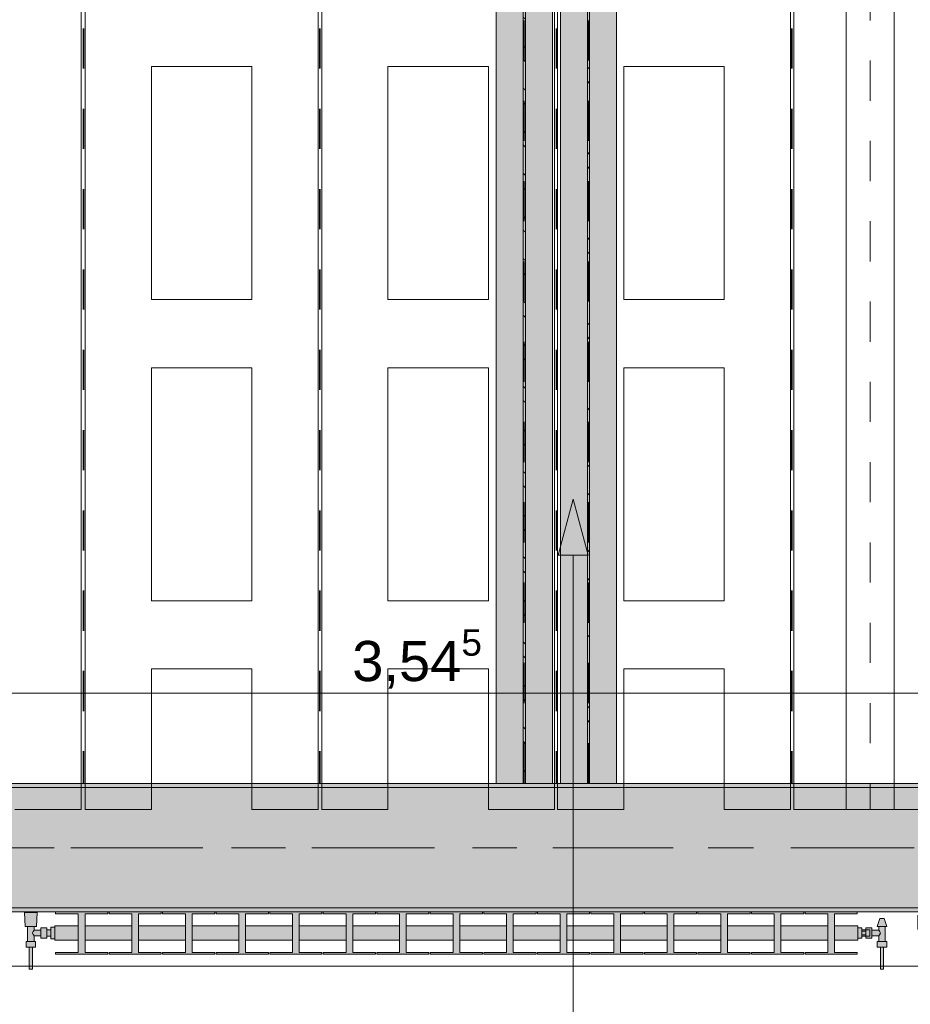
# Model space of a CAD drawing. Header units: metres. Extents: x -3.6 to 84.5, y -11 to 16.8.
# Tile 147 of 225: x 40.9 to 43.1, y 0.2 to 2.6. Entities that reach past the tile are written whole.
import ezdxf

# ---------------------------------------------------------------- set-up
doc = ezdxf.new("R2010")
doc.units = ezdxf.units.M
doc.header["$MEASUREMENT"] = 0
for name, pattern in [('Achse', [0.2, 0.1, -0.05, 0, -0.05]), ('Strichlinie doppelt', [0.546806, 0.264583, -0.105833, 0.070556, -0.105833]), ('STRICHPUNKT', [0.015, 0.0075, -0.00375, 0, -0.00375])]:
    doc.linetypes.add(name, pattern=pattern)
for name, color, linetype in [('155 - Bemaßung_ Beschriftung.Ausbau - Deckenelemente', 7, 'Continuous'), ('305 - Elemente.Linie_ Schraffur - Deckenspiegel', 7, 'Continuous'), ('451 - Universal.Achsen Raster', 7, 'Continuous'), ('604 - Struktur.Wand Aussen', 7, 'Continuous'), ('608 - Struktur.Träger', 7, 'Continuous'), ('612 - Struktur.Stahlbau', 7, 'Continuous'), ('Neubau_401 - Zone.Raum_ Raumbegrenzung_ Whg.', 7, 'Continuous'), ('Neubau_612 - Struktur.Stahlbau', 7, 'Continuous'), ('Neubau_801 - HKLSE.Heizung_ Klima_ Lüftung', 7, 'Continuous')]:
    doc.layers.add(name, color=color, linetype=linetype)
doc.styles.add('ERSTELLTER_STIL_2', font='txt')
doc.dimstyles.new('ERSTELLTER_STIL__5', dxfattribs={"dimtxt": 0.1, "dimasz": 0.0532, "dimexe": 0.18, "dimexo": 0.0625, "dimgap": 0, "dimtad": 1, "dimtih": 1, "dimtoh": 1, "dimzin": 0, "dimdsep": 46, "dimtxsty": 'ERSTELLTER_STIL_2', "dimblk": 'ARROWHEAD_2', "dimblk1": 'ARROWHEAD_2', "dimblk2": 'ARROWHEAD_2', "dimcen": 0.09, "dimse1": 1, "dimse2": 1, "dimclrd": 256, "dimclre": 256, "dimclrt": 256, "dimazin": 0, "dimtfac": 1, "dimtdec": 4, "dimtmove": 2, "dimatfit": 3, "dimfxl": 1, "dimtolj": 1, "dimtzin": 0, "dimarcsym": 0})
doc.dimstyles.new('ERSTELLTER_STIL__6', dxfattribs={"dimtxt": 0.1, "dimasz": 0.0532, "dimexe": 0.18, "dimexo": 0.0625, "dimgap": 0, "dimtad": 1, "dimzin": 0, "dimdsep": 46, "dimtxsty": 'ERSTELLTER_STIL_2', "dimblk": 'ARROWHEAD_2', "dimblk1": 'ARROWHEAD_2', "dimblk2": 'ARROWHEAD_2', "dimcen": 0.09, "dimse1": 1, "dimse2": 1, "dimclrd": 256, "dimclre": 256, "dimclrt": 256, "dimazin": 0, "dimtfac": 1, "dimtdec": 4, "dimtmove": 2, "dimatfit": 3, "dimfxl": 1, "dimtolj": 1, "dimtzin": 0, "dimarcsym": 0})
doc.dimstyles.new('ERSTELLTER_STIL__7', dxfattribs={"dimtxt": 0.18, "dimasz": 0.03648, "dimexe": 0.18, "dimexo": 0.0625, "dimgap": 0, "dimtad": 0, "dimtih": 1, "dimtoh": 1, "dimdec": 4, "dimzin": 0, "dimdsep": 46, "dimcen": 0.09, "dimadec": 0, "dimazin": 0, "dimtfac": 1, "dimtdec": 4, "dimtmove": 0, "dimatfit": 3, "dimldrblk": 'ARROWHEAD_11', "dimfxl": 1, "dimtolj": 1, "dimtzin": 0, "dimarcsym": 0})
pattern_1 = [(45, (0, 0), (-0.01767767, 0.01767767), [0, -0.025])]
pattern_2 = [(135, (0, 0), (0.05303301, 0.05303301), []), (135, (-0.01768, -0.01768), (0.05303301, 0.05303301), [])]

# ---------------------------------------------------------------- blocks, each defined once
blk = doc.blocks.new('*D330')
at = {"layer": '155 - Bemaßung_ Beschriftung.Ausbau - Deckenelemente', "color": 160, "linetype": 'Continuous', "lineweight": 5, "true_color": 0x3232ff}
for p, q in [((40.2, 0.8825), (40.2, 0.9875)), ((43.745, 0.8825), (43.745, 0.9875)), ((40.2202, 0.97), (40.1798, 0.9)), ((43.7248, 0.9), (43.7652, 0.97)), ((40.1658, 0.935), (40.2, 0.935)), ((40.2, 0.935), (43.745, 0.935)), ((43.745, 0.935), (43.7792, 0.935))]:
    blk.add_line(p, q, dxfattribs=at)
at = {"layer": '155 - Bemaßung_ Beschriftung.Ausbau - Deckenelemente', "color": 160, "lineweight": 5, "true_color": 0x3232ff, "insert": (41.6805, 0.9356), "char_height": 0.1, "attachment_point": 7, "style": 'ERSTELLTER_STIL_2'}
blk.add_mtext('\\A1;{\\pql;\\fArial|b0|i0|c0|p38;3,54\\fArial|b0|i0|c0|p38;\\A1{\\H.66x;\\S5^  ;}}', dxfattribs=at)
blk = doc.blocks.new('ARROWHEAD_2')
at = {"color": 0, "linetype": 'Continuous', "lineweight": 0}
for p, q in [((-0.378, -0.655), (0.378, 0.655)), ((0, 0), (-1, 0))]:
    blk.add_line(p, q, dxfattribs=at)
blk = doc.blocks.new('*D331')
at = {"layer": '155 - Bemaßung_ Beschriftung.Ausbau - Deckenelemente', "color": 160, "linetype": 'Continuous', "lineweight": 5, "true_color": 0x3232ff}
for p, q in [((43.9555, 0.785), (43.9555, 0.8192)), ((44.008, 0.785), (43.903, 0.785)), ((43.9905, 0.7648), (43.9205, 0.8052)), ((43.9555, 0.71), (43.9555, 0.785)), ((43.9205, 0.7302), (43.9905, 0.6898)), ((44.008, 0.71), (43.903, 0.71)), ((43.9555, 0.6758), (43.9555, 0.71))]:
    blk.add_line(p, q, dxfattribs=at)
at = {"layer": '155 - Bemaßung_ Beschriftung.Ausbau - Deckenelemente', "color": 160, "lineweight": 5, "true_color": 0x3232ff, "insert": (43.9366, 0.7112), "char_height": 0.1, "attachment_point": 7, "rotation": 90, "style": 'ERSTELLTER_STIL_2'}
blk.add_mtext('\\A1;{\\pql;\\fArial|b0|i0|c0|p38;7\\fArial|b0|i0|c0|p38;\\A1{\\H.66x;\\S5^  ;}}', dxfattribs=at)
blk = doc.blocks.new('*D336')
at = {"layer": '155 - Bemaßung_ Beschriftung.Ausbau - Deckenelemente', "color": 160, "linetype": 'Continuous', "lineweight": 5, "true_color": 0x3232ff}
for p, q in [((43.3, 0.3098), (43.23, 0.3502)), ((43.265, 0.33), (43.265, 0.3642)), ((43.3175, 0.33), (43.2125, 0.33)), ((43.265, 0.255), (43.265, 0.33)), ((43.23, 0.2752), (43.3, 0.2348)), ((43.3175, 0.255), (43.2125, 0.255)), ((43.265, 0.2208), (43.265, 0.255))]:
    blk.add_line(p, q, dxfattribs=at)
at = {"layer": '155 - Bemaßung_ Beschriftung.Ausbau - Deckenelemente', "color": 160, "lineweight": 5, "true_color": 0x3232ff, "insert": (43.2461, 0.2607), "char_height": 0.1, "attachment_point": 7, "rotation": 90, "style": 'ERSTELLTER_STIL_2'}
blk.add_mtext('\\A1;{\\pql;\\fArial|b0|i0|c0|p38;7\\fArial|b0|i0|c0|p38;\\A1{\\H.66x;\\S5^  ;}}', dxfattribs=at)
blk = doc.blocks.new('ARROWHEAD_11')
at = {"color": 0, "linetype": 'Continuous', "lineweight": 0}
blk.add_line((0, 0), (-1, 0), dxfattribs=at)
at = {"color": 0, "linetype": 'Continuous', "lineweight": 0, "const_width": 0.25, "flags": 128}
blk.add_lwpolyline([(-0.125, 0, 1), (0.125, 0, 1)], format="xyb", close=True, dxfattribs=at)

msp = doc.modelspace()

# ---------------------------------------------------------------- hatches: boundary and pattern name
at = {"layer": '608 - Struktur.Träger', "linetype": 'Continuous', "lineweight": 0, "true_color": 0x000000}
h = msp.add_hatch(dxfattribs=at)
h.set_pattern_fill('Beton__Stahlbeton_0001', color=18, style=0, pattern_type=2)
h.set_pattern_definition([(45, (0, 0), (-0.08485281, 0.08485281), []), (45, (-0.04243, 0.04243), (-0.08485281, 0.08485281), [0.09, -0.03])])
h.paths.add_polyline_path([(0.69, 0.7), (0.38, 0.7), (0.38, 0.4), (0.69, 0.4), (3.97, 0.4), (4.29, 0.4), (7.57, 0.4), (7.89, 0.4), (11.17, 0.4), (11.49, 0.4), (14.77, 0.4), (15.09, 0.4), (18.37, 0.4), (18.69, 0.4), (21.97, 0.4), (22.29, 0.4), (25.57, 0.4), (25.89, 0.4), (29.17, 0.4), (29.49, 0.4), (32.77, 0.4), (33.09, 0.4), (36.37, 0.4), (36.69, 0.4), (39.97, 0.4), (40.29, 0.4), (43.57, 0.4), (43.89, 0.4), (47.17, 0.4), (47.49, 0.4), (50.77, 0.4), (51.09, 0.4), (51.8, 0.4), (51.97, 0.4), (54.37, 0.4), (54.69, 0.4), (57.97, 0.4), (58.29, 0.4), (61.57, 0.4), (61.88, 0.4), (61.88, 0.7), (61.57, 0.7), (58.29, 0.7), (57.97, 0.7), (54.69, 0.7), (54.37, 0.7), (51.97, 0.7), (51.8, 0.7), (51.09, 0.7), (50.77, 0.7), (47.49, 0.7), (47.16, 0.7), (43.89, 0.7), (43.57, 0.7), (40.29, 0.7), (39.935, 0.7), (36.69, 0.7), (36.37, 0.7), (33.09, 0.7), (32.77, 0.7), (29.49, 0.7), (29.17, 0.7), (25.89, 0.7), (25.57, 0.7), (22.29, 0.7), (21.97, 0.7), (18.69, 0.7), (18.37, 0.7), (15.09, 0.7), (14.77, 0.7), (11.49, 0.7), (11.17, 0.7), (7.89, 0.7), (7.57, 0.7), (4.29, 0.7), (3.97, 0.7)])
h = msp.add_hatch(dxfattribs=at)
h.set_pattern_fill('Gips_0001', color=18, style=0, pattern_type=2)
h.set_pattern_definition(pattern_1)
h.paths.add_polyline_path([(43.57, 0.71), (40.29, 0.71), (40.29, 0.7), (43.57, 0.7)])
h = msp.add_hatch(dxfattribs=at)
h.set_pattern_fill('Gips_0001', color=18, style=0, pattern_type=2)
h.set_pattern_definition(pattern_1)
h.paths.add_polyline_path([(40.29, 0.4), (40.29, 0.39), (43.57, 0.39), (43.57, 0.4)])
at = {"layer": '612 - Struktur.Stahlbau', "linetype": 'Continuous', "lineweight": 0, "true_color": 0x30307f}
for points in [[(42.039, 5.19), (42.179, 5.19), (42.179, 0.71), (42.039, 0.71)], [(42.199, 5.19), (42.339, 5.19), (42.339, 0.71), (42.199, 0.71)]]:
    msp.add_hatch(color=177, dxfattribs=at).paths.add_polyline_path(points)
at = {"layer": 'Neubau_401 - Zone.Raum_ Raumbegrenzung_ Whg.', "linetype": 'Continuous', "lineweight": 13}
msp.add_hatch(color=1, dxfattribs=at).paths.add_polyline_path([(42.2309, 1.4179), (42.1934, 1.278), (42.2684, 1.278)])
at = {"layer": 'Neubau_612 - Struktur.Stahlbau', "linetype": 'Continuous', "lineweight": 0, "true_color": 0x000000}
h = msp.add_hatch(dxfattribs=at)
h.set_pattern_fill('Metall__Stahl_0001', color=18, style=0, pattern_type=2)
h.set_pattern_definition(pattern_2)
h.paths.add_polyline_path([(42.1118, 0.71), (42.1118, 5.19), (42.1063, 5.19), (42.1063, 0.71)])
h = msp.add_hatch(dxfattribs=at)
h.set_pattern_fill('Metall__Stahl_0001', color=18, style=0, pattern_type=2)
h.set_pattern_definition(pattern_2)
h.paths.add_polyline_path([(42.2718, 0.71), (42.2718, 5.19), (42.2663, 5.19), (42.2663, 0.71)])
at = {"layer": 'Neubau_801 - HKLSE.Heizung_ Klima_ Lüftung', "linetype": 'Continuous', "lineweight": 0, "true_color": 0x3a3a3a}
for points in [[(40.94, 0.3522), (40.93, 0.3522), (40.93, 0.3455), (40.92, 0.3455), (40.92, 0.3505), (40.905, 0.3505), (40.905, 0.3445), (40.888, 0.3445), (40.888, 0.3535), (40.894, 0.3535), (40.896, 0.3885), (40.864, 0.3885), (40.866, 0.3535), (40.872, 0.3535), (40.872, 0.3165), (40.868, 0.3165), (40.868, 0.3025), (40.876, 0.3025), (40.876, 0.2475), (40.884, 0.2475), (40.884, 0.3025), (40.892, 0.3025), (40.892, 0.3165), (40.888, 0.3165), (40.888, 0.3305), (40.905, 0.3305), (40.905, 0.3245), (40.92, 0.3245), (40.92, 0.3295), (40.93, 0.3295), (40.93, 0.3228), (40.94, 0.3228)], [(40.94, 0.32), (40.9983, 0.32), (40.9983, 0.2894), (40.9417, 0.2894), (40.9417, 0.285), (41.0717, 0.285), (41.0717, 0.2894), (41.015, 0.2894), (41.015, 0.32), (41.1317, 0.32), (41.1317, 0.2894), (41.075, 0.2894), (41.075, 0.285), (41.205, 0.285), (41.205, 0.2894), (41.1483, 0.2894), (41.1483, 0.32), (41.265, 0.32), (41.265, 0.2894), (41.2083, 0.2894), (41.2083, 0.285), (41.3383, 0.285), (41.3383, 0.2894), (41.2817, 0.2894), (41.2817, 0.32), (41.3983, 0.32), (41.3983, 0.2894), (41.3417, 0.2894), (41.3417, 0.285), (41.4717, 0.285), (41.4717, 0.2894), (41.415, 0.2894), (41.415, 0.32), (41.5317, 0.32), (41.5317, 0.2894), (41.475, 0.2894), (41.475, 0.285), (41.605, 0.285), (41.605, 0.2894), (41.5483, 0.2894), (41.5483, 0.32), (41.665, 0.32), (41.665, 0.2894), (41.6083, 0.2894), (41.6083, 0.285), (41.7383, 0.285), (41.7383, 0.2894), (41.6817, 0.2894), (41.6817, 0.32), (41.7983, 0.32), (41.7983, 0.2894), (41.7417, 0.2894), (41.7417, 0.285), (41.8717, 0.285), (41.8717, 0.2894), (41.815, 0.2894), (41.815, 0.32), (41.9317, 0.32), (41.9317, 0.2894), (41.875, 0.2894), (41.875, 0.285), (42.005, 0.285), (42.005, 0.2894), (41.9483, 0.2894), (41.9483, 0.32), (42.065, 0.32), (42.065, 0.2894), (42.0083, 0.2894), (42.0083, 0.285), (42.1383, 0.285), (42.1383, 0.2894), (42.0817, 0.2894), (42.0817, 0.32), (42.1983, 0.32), (42.1983, 0.2894), (42.1417, 0.2894), (42.1417, 0.285), (42.2717, 0.285), (42.2717, 0.2894), (42.215, 0.2894), (42.215, 0.32), (42.3317, 0.32), (42.3317, 0.2894), (42.275, 0.2894), (42.275, 0.285), (42.405, 0.285), (42.405, 0.2894), (42.3483, 0.2894), (42.3483, 0.32), (42.465, 0.32), (42.465, 0.2894), (42.4083, 0.2894), (42.4083, 0.285), (42.5383, 0.285), (42.5383, 0.2894), (42.4817, 0.2894), (42.4817, 0.32), (42.5983, 0.32), (42.5983, 0.2894), (42.5417, 0.2894), (42.5417, 0.285), (42.6717, 0.285), (42.6717, 0.2894), (42.615, 0.2894), (42.615, 0.32), (42.7317, 0.32), (42.7317, 0.2894), (42.675, 0.2894), (42.675, 0.285), (42.805, 0.285), (42.805, 0.2894), (42.7483, 0.2894), (42.7483, 0.32), (42.865, 0.32), (42.865, 0.2894), (42.8083, 0.2894), (42.8083, 0.285), (42.9383, 0.285), (42.9383, 0.2894), (42.8817, 0.2894), (42.8817, 0.32), (42.94, 0.32), (42.94, 0.355), (42.8817, 0.355), (42.8817, 0.3856), (42.9383, 0.3856), (42.9383, 0.39), (42.8083, 0.39), (42.8083, 0.3856), (42.865, 0.3856), (42.865, 0.355), (42.7483, 0.355), (42.7483, 0.3856), (42.805, 0.3856), (42.805, 0.39), (42.675, 0.39), (42.675, 0.3856), (42.7317, 0.3856), (42.7317, 0.355), (42.615, 0.355), (42.615, 0.3856), (42.6717, 0.3856), (42.6717, 0.39), (42.5417, 0.39), (42.5417, 0.3856), (42.5983, 0.3856), (42.5983, 0.355), (42.4817, 0.355), (42.4817, 0.3856), (42.5383, 0.3856), (42.5383, 0.39), (42.4083, 0.39), (42.4083, 0.3856), (42.465, 0.3856), (42.465, 0.355), (42.3483, 0.355), (42.3483, 0.3856), (42.405, 0.3856), (42.405, 0.39), (42.275, 0.39), (42.275, 0.3856), (42.3317, 0.3856), (42.3317, 0.355), (42.215, 0.355), (42.215, 0.3856), (42.2717, 0.3856), (42.2717, 0.39), (42.1417, 0.39), (42.1417, 0.3856), (42.1983, 0.3856), (42.1983, 0.355), (42.0817, 0.355), (42.0817, 0.3856), (42.1383, 0.3856), (42.1383, 0.39), (42.0083, 0.39), (42.0083, 0.3856), (42.065, 0.3856), (42.065, 0.355), (41.9483, 0.355), (41.9483, 0.3856), (42.005, 0.3856), (42.005, 0.39), (41.875, 0.39), (41.875, 0.3856), (41.9317, 0.3856), (41.9317, 0.355), (41.815, 0.355), (41.815, 0.3856), (41.8717, 0.3856), (41.8717, 0.39), (41.7417, 0.39), (41.7417, 0.3856), (41.7983, 0.3856), (41.7983, 0.355), (41.6817, 0.355), (41.6817, 0.3856), (41.7383, 0.3856), (41.7383, 0.39), (41.6083, 0.39), (41.6083, 0.3856), (41.665, 0.3856), (41.665, 0.355), (41.5483, 0.355), (41.5483, 0.3856), (41.605, 0.3856), (41.605, 0.39), (41.475, 0.39), (41.475, 0.3856), (41.5317, 0.3856), (41.5317, 0.355), (41.415, 0.355), (41.415, 0.3856), (41.4717, 0.3856), (41.4717, 0.39), (41.3417, 0.39), (41.3417, 0.3856), (41.3983, 0.3856), (41.3983, 0.355), (41.2817, 0.355), (41.2817, 0.3856), (41.3383, 0.3856), (41.3383, 0.39), (41.2083, 0.39), (41.2083, 0.3856), (41.265, 0.3856), (41.265, 0.355), (41.1483, 0.355), (41.1483, 0.3856), (41.205, 0.3856), (41.205, 0.39), (41.075, 0.39), (41.075, 0.3856), (41.1317, 0.3856), (41.1317, 0.355), (41.015, 0.355), (41.015, 0.3856), (41.0717, 0.3856), (41.0717, 0.39), (40.9417, 0.39), (40.9417, 0.3856), (40.9983, 0.3856), (40.9983, 0.355), (40.94, 0.355)], [(42.94, 0.3505), (42.94, 0.3245), (42.95, 0.3245), (42.95, 0.3295), (42.96, 0.3295), (42.96, 0.3245), (42.975, 0.3245), (42.975, 0.3305), (42.992, 0.3305), (42.992, 0.3165), (42.988, 0.3165), (42.988, 0.3025), (42.996, 0.3025), (42.996, 0.2475), (43.004, 0.2475), (43.004, 0.3025), (43.012, 0.3025), (43.012, 0.3165), (43.008, 0.3165), (43.008, 0.3535), (43.012, 0.3535), (43.005, 0.3735), (42.995, 0.3735), (42.988, 0.3535), (42.992, 0.3535), (42.992, 0.3445), (42.975, 0.3445), (42.975, 0.3505), (42.96, 0.3505), (42.96, 0.3455), (42.95, 0.3455), (42.95, 0.3505)]]:
    msp.add_hatch(color=250, dxfattribs=at).paths.add_polyline_path(points)

# ---------------------------------------------------------------- linework, layer by layer
at = {"layer": '155 - Bemaßung_ Beschriftung.Ausbau - Deckenelemente', "color": 7, "linetype": 'Achse', "lineweight": 35}
for p, q in [((41.011, 5.19), (41.011, 0.71)), ((41.6, 5.19), (41.6, 0.71)), ((42.189, 5.19), (42.189, 0.71)), ((42.775, 5.19), (42.775, 0.71))]:
    msp.add_line(p, q, dxfattribs=at)
at = {"layer": '305 - Elemente.Linie_ Schraffur - Deckenspiegel', "color": 7, "linetype": 'Continuous', "lineweight": 9}
for p, q in [((41.0055, 5.31), (41.0055, 0.645)), ((41.0155, 5.31), (41.0155, 0.645)), ((41.5955, 5.31), (41.5955, 0.645)), ((41.6045, 5.31), (41.6045, 0.645)), ((42.1845, 5.31), (42.1845, 0.645)), ((42.192, 5.31), (42.192, 0.645)), ((42.772, 5.31), (42.772, 0.645)), ((41.1805, 2.495), (41.1805, 1.915)), ((41.1805, 2.495), (41.4305, 2.495)), ((41.4305, 1.915), (41.4305, 2.495)), ((41.7695, 2.495), (41.7695, 1.915)), ((41.7695, 2.495), (42.0195, 2.495)), ((42.0195, 1.915), (42.0195, 2.495)), ((42.357, 2.495), (42.357, 1.915)), ((42.357, 2.495), (42.607, 2.495)), ((42.607, 1.915), (42.607, 2.495)), ((41.1805, 1.915), (41.4305, 1.915)), ((41.7695, 1.915), (42.0195, 1.915)), ((42.357, 1.915), (42.607, 1.915)), ((41.1805, 1.745), (41.4305, 1.745)), ((41.1805, 1.745), (41.1805, 1.165)), ((41.4305, 1.165), (41.4305, 1.745)), ((41.7695, 1.745), (42.0195, 1.745)), ((41.7695, 1.745), (41.7695, 1.165)), ((42.0195, 1.165), (42.0195, 1.745)), ((42.357, 1.745), (42.607, 1.745)), ((42.357, 1.745), (42.357, 1.165)), ((42.607, 1.165), (42.607, 1.745)), ((41.1805, 1.165), (41.4305, 1.165)), ((41.7695, 1.165), (42.0195, 1.165)), ((42.357, 1.165), (42.607, 1.165)), ((41.1805, 0.995), (41.4305, 0.995)), ((41.1805, 0.645), (41.1805, 0.995)), ((41.4305, 0.645), (41.4305, 0.995)), ((41.7695, 0.995), (42.0195, 0.995)), ((41.7695, 0.645), (41.7695, 0.995)), ((42.0195, 0.645), (42.0195, 0.995)), ((42.357, 0.995), (42.607, 0.995)), ((42.357, 0.645), (42.357, 0.995)), ((42.607, 0.645), (42.607, 0.995)), ((40.8405, 0.645), (41.0055, 0.645)), ((41.0155, 0.645), (41.1805, 0.645)), ((41.4305, 0.645), (41.5955, 0.645)), ((41.6045, 0.645), (41.7695, 0.645)), ((42.0195, 0.645), (42.1845, 0.645)), ((42.192, 0.645), (42.357, 0.645)), ((42.607, 0.645), (42.772, 0.645))]:
    msp.add_line(p, q, dxfattribs=at)
at = {"layer": '305 - Elemente.Linie_ Schraffur - Deckenspiegel', "color": 7, "linetype": 'STRICHPUNKT', "lineweight": 9}
msp.add_line((42.9705, 5.31), (42.9705, 0.645), dxfattribs=at)
at = {"layer": '305 - Elemente.Linie_ Schraffur - Deckenspiegel', "color": 7, "linetype": 'Continuous', "lineweight": 9, "flags": 128}
msp.add_lwpolyline([(42.7805, 5.31), (43.3605, 5.31), (43.3605, 0.645), (42.7805, 0.645)], close=True, dxfattribs=at)
at = {"layer": '305 - Elemente.Linie_ Schraffur - Deckenspiegel', "color": 7, "linetype": 'Continuous', "lineweight": 9}
msp.add_lwpolyline([(42.9105, 0.645), (43.0305, 0.645), (43.0305, 5.31), (42.9105, 5.31)], close=True, dxfattribs=at)
at = {"layer": '451 - Universal.Achsen Raster', "color": 160, "linetype": 'Strichlinie doppelt', "lineweight": 9, "true_color": 0x3232ff}
msp.add_line((64.935, 0.55), (-3.175, 0.55), dxfattribs=at)
at = {"layer": '604 - Struktur.Wand Aussen', "color": 7, "linetype": 'Continuous', "lineweight": 13}
for p, q in [((41.94, 0.255), (40.74, 0.255)), ((43.14, 0.255), (41.94, 0.255))]:
    msp.add_line(p, q, dxfattribs=at)
at = {"layer": '608 - Struktur.Träger', "color": 7, "linetype": 'Continuous', "lineweight": 13}
for p, q in [((0.38, 0.71), (61.88, 0.71)), ((43.57, 0.7), (40.29, 0.7)), ((0.38, 0.39), (61.88, 0.39))]:
    msp.add_line(p, q, dxfattribs=at)
at = {"layer": '608 - Struktur.Träger', "color": 7, "linetype": 'Continuous', "lineweight": 5}
for p, q in [((43.57, 0.71), (40.29, 0.71)), ((43.57, 0.39), (40.29, 0.39))]:
    msp.add_line(p, q, dxfattribs=at)
at = {"layer": '608 - Struktur.Träger', "color": 7, "linetype": 'Achse', "lineweight": 9}
msp.add_line((0.38, 0.55), (61.88, 0.55), dxfattribs=at)
at = {"layer": '608 - Struktur.Träger', "color": 7, "linetype": 'Continuous', "lineweight": 13, "flags": 128}
msp.add_lwpolyline([(54.69, 0.4), (54.37, 0.4), (51.97, 0.4), (51.8, 0.4), (51.09, 0.4), (50.77, 0.4), (47.49, 0.4), (47.17, 0.4), (43.89, 0.4), (43.57, 0.4), (40.29, 0.4), (39.97, 0.4), (36.69, 0.4), (36.37, 0.4), (33.09, 0.4), (32.77, 0.4), (29.49, 0.4), (29.17, 0.4), (25.89, 0.4), (25.57, 0.4), (22.29, 0.4), (21.97, 0.4), (18.69, 0.4), (18.37, 0.4)], dxfattribs=at)
at = {"layer": 'Neubau_401 - Zone.Raum_ Raumbegrenzung_ Whg.', "color": 1, "linetype": 'Continuous', "lineweight": 9}
for p, q in [((42.2309, 1.4179), (42.1934, 1.278)), ((42.2309, 1.4179), (42.2684, 1.278)), ((42.2684, 1.278), (42.1934, 1.278)), ((42.2309, -1.3085), (42.2309, 1.278))]:
    msp.add_line(p, q, dxfattribs=at)
at = {"layer": 'Neubau_612 - Struktur.Stahlbau', "color": 1, "linetype": 'Continuous', "lineweight": 13}
for p, q in [((42.039, 0.71), (42.039, 5.19)), ((42.179, 0.71), (42.179, 5.19)), ((42.199, 0.71), (42.199, 5.19)), ((42.339, 0.71), (42.339, 5.19)), ((42.179, 0.71), (42.039, 0.71)), ((42.339, 0.71), (42.199, 0.71))]:
    msp.add_line(p, q, dxfattribs=at)
at = {"layer": 'Neubau_612 - Struktur.Stahlbau', "color": 1, "linetype": 'Continuous', "lineweight": 9}
for p, q in [((42.1063, 5.19), (42.1063, 0.71)), ((42.1118, 5.19), (42.1118, 0.71)), ((42.2663, 5.19), (42.2663, 0.71)), ((42.2718, 5.19), (42.2718, 0.71)), ((42.1118, 0.71), (42.1063, 0.71)), ((42.2718, 0.71), (42.2663, 0.71))]:
    msp.add_line(p, q, dxfattribs=at)
at = {"layer": 'Neubau_612 - Struktur.Stahlbau', "color": 1, "linetype": 'Achse', "lineweight": 9}
for p, q in [((42.109, 0.71), (42.109, 5.19)), ((42.269, 0.71), (42.269, 5.19))]:
    msp.add_line(p, q, dxfattribs=at)
at = {"layer": 'Neubau_801 - HKLSE.Heizung_ Klima_ Lüftung', "color": 7, "linetype": 'Continuous', "lineweight": 5, "true_color": 0xebebeb}
for p, q in [((40.8687, 0.3885), (40.864, 0.3885)), ((40.864, 0.3885), (40.8687, 0.3885)), ((40.866, 0.3535), (40.864, 0.3885)), ((40.88, 0.3885), (40.8687, 0.3885)), ((40.8687, 0.3885), (40.88, 0.3885)), ((40.8913, 0.3885), (40.88, 0.3885)), ((40.88, 0.3885), (40.8913, 0.3885)), ((40.8913, 0.3885), (40.896, 0.3885)), ((40.896, 0.3885), (40.8913, 0.3885)), ((40.894, 0.3535), (40.896, 0.3885)), ((40.9417, 0.39), (41.0717, 0.39)), ((40.9417, 0.3856), (40.9417, 0.39)), ((40.9417, 0.39), (41.0717, 0.39)), ((40.9417, 0.3856), (40.9417, 0.39)), ((40.9983, 0.3856), (40.9417, 0.3856)), ((40.9983, 0.2894), (40.9983, 0.3856)), ((41.0717, 0.3856), (41.015, 0.3856)), ((41.015, 0.3856), (41.015, 0.2894)), ((41.0717, 0.39), (41.0717, 0.3856)), ((41.075, 0.39), (41.205, 0.39)), ((41.075, 0.3856), (41.075, 0.39)), ((41.075, 0.39), (41.205, 0.39)), ((41.075, 0.3856), (41.075, 0.39)), ((41.1317, 0.3856), (41.075, 0.3856)), ((41.1317, 0.2894), (41.1317, 0.3856)), ((41.205, 0.3856), (41.1483, 0.3856)), ((41.1483, 0.3856), (41.1483, 0.2894)), ((41.205, 0.39), (41.205, 0.3856)), ((41.205, 0.39), (41.205, 0.3856)), ((41.2083, 0.39), (41.3383, 0.39)), ((41.2083, 0.39), (41.3383, 0.39)), ((41.2083, 0.3856), (41.2083, 0.39)), ((41.265, 0.3856), (41.2083, 0.3856)), ((41.265, 0.2894), (41.265, 0.3856)), ((41.3383, 0.3856), (41.2817, 0.3856)), ((41.2817, 0.3856), (41.2817, 0.2894)), ((41.3383, 0.39), (41.3383, 0.3856)), ((41.3383, 0.39), (41.3383, 0.3856)), ((41.3417, 0.39), (41.4717, 0.39)), ((41.3417, 0.39), (41.4717, 0.39)), ((41.3417, 0.3856), (41.3417, 0.39)), ((41.3983, 0.3856), (41.3417, 0.3856)), ((41.3983, 0.2894), (41.3983, 0.3856)), ((41.4717, 0.3856), (41.415, 0.3856)), ((41.415, 0.3856), (41.415, 0.2894)), ((41.4717, 0.39), (41.4717, 0.3856)), ((41.475, 0.39), (41.605, 0.39)), ((41.475, 0.3856), (41.475, 0.39)), ((41.475, 0.39), (41.605, 0.39)), ((41.475, 0.3856), (41.475, 0.39)), ((41.5317, 0.3856), (41.475, 0.3856)), ((41.5317, 0.2894), (41.5317, 0.3856)), ((41.605, 0.3856), (41.5483, 0.3856)), ((41.5483, 0.3856), (41.5483, 0.2894)), ((41.605, 0.39), (41.605, 0.3856)), ((41.605, 0.39), (41.605, 0.3856)), ((41.6083, 0.39), (41.7383, 0.39)), ((41.6083, 0.39), (41.7383, 0.39)), ((41.6083, 0.3856), (41.6083, 0.39)), ((41.665, 0.3856), (41.6083, 0.3856)), ((41.665, 0.2894), (41.665, 0.3856)), ((41.7383, 0.3856), (41.6817, 0.3856)), ((41.6817, 0.3856), (41.6817, 0.2894)), ((41.7383, 0.39), (41.7383, 0.3856)), ((41.7417, 0.39), (41.8717, 0.39)), ((41.7417, 0.3856), (41.7417, 0.39)), ((41.7417, 0.39), (41.8717, 0.39)), ((41.7417, 0.3856), (41.7417, 0.39)), ((41.7983, 0.3856), (41.7417, 0.3856)), ((41.7983, 0.2894), (41.7983, 0.3856)), ((41.8717, 0.3856), (41.815, 0.3856)), ((41.815, 0.3856), (41.815, 0.2894)), ((41.8717, 0.39), (41.8717, 0.3856)), ((41.875, 0.39), (42.005, 0.39)), ((41.875, 0.39), (42.005, 0.39)), ((41.875, 0.3856), (41.875, 0.39)), ((41.9317, 0.3856), (41.875, 0.3856)), ((41.9317, 0.2894), (41.9317, 0.3856)), ((42.005, 0.3856), (41.9483, 0.3856)), ((41.9483, 0.3856), (41.9483, 0.2894)), ((42.005, 0.39), (42.005, 0.3856)), ((42.005, 0.39), (42.005, 0.3856)), ((42.0083, 0.39), (42.1383, 0.39)), ((42.0083, 0.39), (42.1383, 0.39)), ((42.0083, 0.3856), (42.0083, 0.39)), ((42.065, 0.3856), (42.0083, 0.3856)), ((42.065, 0.2894), (42.065, 0.3856)), ((42.1383, 0.3856), (42.0817, 0.3856)), ((42.0817, 0.3856), (42.0817, 0.2894)), ((42.1383, 0.39), (42.1383, 0.3856)), ((42.1383, 0.39), (42.1383, 0.3856)), ((42.1417, 0.39), (42.2717, 0.39)), ((42.1417, 0.3856), (42.1417, 0.39)), ((42.1417, 0.39), (42.2717, 0.39)), ((42.1417, 0.3856), (42.1417, 0.39)), ((42.1983, 0.3856), (42.1417, 0.3856)), ((42.1983, 0.2894), (42.1983, 0.3856)), ((42.2717, 0.3856), (42.215, 0.3856)), ((42.215, 0.3856), (42.215, 0.2894)), ((42.2717, 0.39), (42.2717, 0.3856)), ((42.275, 0.39), (42.405, 0.39)), ((42.275, 0.39), (42.405, 0.39)), ((42.275, 0.3856), (42.275, 0.39)), ((42.3317, 0.3856), (42.275, 0.3856)), ((42.3317, 0.2894), (42.3317, 0.3856)), ((42.405, 0.3856), (42.3483, 0.3856)), ((42.3483, 0.3856), (42.3483, 0.2894)), ((42.405, 0.39), (42.405, 0.3856)), ((42.4083, 0.39), (42.5383, 0.39)), ((42.4083, 0.39), (42.5383, 0.39)), ((42.4083, 0.3856), (42.4083, 0.39)), ((42.465, 0.3856), (42.4083, 0.3856)), ((42.465, 0.2894), (42.465, 0.3856)), ((42.5383, 0.3856), (42.4817, 0.3856)), ((42.4817, 0.3856), (42.4817, 0.2894)), ((42.5383, 0.39), (42.5383, 0.3856)), ((42.5383, 0.39), (42.5383, 0.3856)), ((42.5417, 0.39), (42.6717, 0.39)), ((42.5417, 0.3856), (42.5417, 0.39)), ((42.5417, 0.39), (42.6717, 0.39)), ((42.5417, 0.3856), (42.5417, 0.39)), ((42.5983, 0.3856), (42.5417, 0.3856)), ((42.5983, 0.2894), (42.5983, 0.3856)), ((42.6717, 0.3856), (42.615, 0.3856)), ((42.615, 0.3856), (42.615, 0.2894)), ((42.6717, 0.39), (42.6717, 0.3856)), ((42.675, 0.39), (42.805, 0.39)), ((42.675, 0.3856), (42.675, 0.39)), ((42.675, 0.39), (42.805, 0.39)), ((42.675, 0.3856), (42.675, 0.39)), ((42.7317, 0.3856), (42.675, 0.3856)), ((42.7317, 0.2894), (42.7317, 0.3856)), ((42.805, 0.3856), (42.7483, 0.3856)), ((42.7483, 0.3856), (42.7483, 0.2894)), ((42.805, 0.39), (42.805, 0.3856)), ((42.805, 0.39), (42.805, 0.3856)), ((42.8083, 0.39), (42.9383, 0.39)), ((42.8083, 0.3856), (42.8083, 0.39)), ((42.8083, 0.39), (42.9383, 0.39)), ((42.8083, 0.3856), (42.8083, 0.39)), ((42.865, 0.3856), (42.8083, 0.3856)), ((42.865, 0.2894), (42.865, 0.3856)), ((42.9383, 0.3856), (42.8817, 0.3856)), ((42.8817, 0.3856), (42.8817, 0.2894)), ((42.9383, 0.39), (42.9383, 0.3856)), ((42.988, 0.3535), (42.995, 0.3735)), ((42.995, 0.3735), (42.9965, 0.3735)), ((42.9965, 0.3735), (43, 0.3735)), ((43, 0.3735), (43.0035, 0.3735)), ((43.0035, 0.3735), (43.005, 0.3735)), ((43.012, 0.3535), (43.005, 0.3735)), ((40.8701, 0.3535), (40.866, 0.3535)), ((40.88, 0.3535), (40.8701, 0.3535)), ((40.872, 0.3165), (40.872, 0.3535)), ((40.8899, 0.3535), (40.88, 0.3535)), ((40.8863, 0.3424), (40.888, 0.3445)), ((40.888, 0.3445), (40.888, 0.3535)), ((40.888, 0.3445), (40.905, 0.3445)), ((40.894, 0.3535), (40.8899, 0.3535)), ((40.905, 0.344), (40.905, 0.3505)), ((40.905, 0.3505), (40.92, 0.3505)), ((40.905, 0.331), (40.905, 0.344)), ((40.92, 0.344), (40.92, 0.3505)), ((40.92, 0.3455), (40.93, 0.3455)), ((40.92, 0.331), (40.92, 0.344)), ((40.93, 0.3375), (40.93, 0.3522)), ((40.93, 0.3522), (40.94, 0.3522)), ((40.93, 0.3522), (40.94, 0.3522)), ((40.93, 0.3375), (40.93, 0.3522)), ((40.93, 0.3522), (40.94, 0.3522)), ((40.93, 0.3522), (40.94, 0.3522)), ((40.93, 0.3432), (40.93, 0.3455)), ((40.94, 0.3499), (40.94, 0.355)), ((40.94, 0.355), (40.9983, 0.355)), ((40.94, 0.3375), (40.94, 0.3499)), ((41.015, 0.355), (41.1317, 0.355)), ((41.1483, 0.355), (41.265, 0.355)), ((41.2817, 0.355), (41.3983, 0.355)), ((41.415, 0.355), (41.5317, 0.355)), ((41.5483, 0.355), (41.665, 0.355)), ((41.6817, 0.355), (41.7983, 0.355)), ((41.815, 0.355), (41.9317, 0.355)), ((41.9483, 0.355), (42.065, 0.355)), ((42.0817, 0.355), (42.1983, 0.355)), ((42.215, 0.355), (42.3317, 0.355)), ((42.3483, 0.355), (42.465, 0.355)), ((42.4817, 0.355), (42.5983, 0.355)), ((42.615, 0.355), (42.7317, 0.355)), ((42.7483, 0.355), (42.865, 0.355)), ((42.8817, 0.355), (42.94, 0.355)), ((42.94, 0.3499), (42.94, 0.355)), ((42.94, 0.3505), (42.95, 0.3505)), ((42.94, 0.3505), (42.95, 0.3505)), ((42.94, 0.3505), (42.95, 0.3505)), ((42.94, 0.3505), (42.95, 0.3505)), ((42.94, 0.3375), (42.94, 0.3499)), ((42.95, 0.3375), (42.95, 0.3505)), ((42.96, 0.3455), (42.95, 0.3455)), ((42.96, 0.344), (42.96, 0.3505)), ((42.96, 0.3505), (42.96, 0.3455)), ((42.975, 0.3505), (42.96, 0.3505)), ((42.96, 0.3432), (42.96, 0.3455)), ((42.96, 0.3455), (42.97, 0.3455)), ((42.96, 0.3432), (42.96, 0.3455)), ((42.96, 0.3418), (42.96, 0.344)), ((42.97, 0.3432), (42.97, 0.3455)), ((42.975, 0.344), (42.975, 0.3505)), ((42.992, 0.3445), (42.975, 0.3445)), ((42.975, 0.331), (42.975, 0.344)), ((42.988, 0.3535), (42.9915, 0.3535)), ((42.9915, 0.3535), (43, 0.3535)), ((42.992, 0.3445), (42.992, 0.3535)), ((42.9937, 0.3424), (42.992, 0.3445)), ((43, 0.3535), (43.0085, 0.3535)), ((43.008, 0.3165), (43.008, 0.3535)), ((43.0085, 0.3535), (43.012, 0.3535)), ((40.8839, 0.3375), (40.8853, 0.3404)), ((40.8853, 0.3346), (40.8839, 0.3375)), ((40.8858, 0.3414), (40.8863, 0.3424)), ((40.8863, 0.3326), (40.8858, 0.3336)), ((40.888, 0.3305), (40.8863, 0.3326)), ((40.888, 0.3165), (40.888, 0.3305)), ((40.888, 0.3305), (40.905, 0.3305)), ((40.905, 0.3245), (40.905, 0.331)), ((40.905, 0.3245), (40.92, 0.3245)), ((40.92, 0.3245), (40.92, 0.331)), ((40.92, 0.3295), (40.93, 0.3295)), ((40.93, 0.3375), (40.93, 0.3432)), ((40.93, 0.3228), (40.93, 0.3375)), ((40.93, 0.3228), (40.93, 0.3375)), ((40.93, 0.3318), (40.93, 0.3375)), ((40.93, 0.3295), (40.93, 0.3318)), ((40.93, 0.3228), (40.94, 0.3228)), ((40.93, 0.3228), (40.94, 0.3228)), ((40.94, 0.3251), (40.94, 0.3375)), ((40.94, 0.32), (40.94, 0.3251)), ((40.94, 0.32), (40.9983, 0.32)), ((41.015, 0.32), (41.1317, 0.32)), ((41.1483, 0.32), (41.265, 0.32)), ((41.2817, 0.32), (41.3983, 0.32)), ((41.415, 0.32), (41.5317, 0.32)), ((41.5483, 0.32), (41.665, 0.32)), ((41.6817, 0.32), (41.7983, 0.32)), ((41.815, 0.32), (41.9317, 0.32)), ((41.9483, 0.32), (42.065, 0.32)), ((42.0817, 0.32), (42.1983, 0.32)), ((42.215, 0.32), (42.3317, 0.32)), ((42.3483, 0.32), (42.465, 0.32)), ((42.4817, 0.32), (42.5983, 0.32)), ((42.615, 0.32), (42.7317, 0.32)), ((42.7483, 0.32), (42.865, 0.32)), ((42.8817, 0.32), (42.94, 0.32)), ((42.94, 0.3251), (42.94, 0.3375)), ((42.94, 0.32), (42.94, 0.3251)), ((42.94, 0.3245), (42.95, 0.3245)), ((42.95, 0.3418), (42.96, 0.3418)), ((42.95, 0.3245), (42.95, 0.3375)), ((42.95, 0.3332), (42.96, 0.3332)), ((42.96, 0.3295), (42.95, 0.3295)), ((42.96, 0.3375), (42.96, 0.3432)), ((42.96, 0.3418), (42.96, 0.3432)), ((42.96, 0.3375), (42.96, 0.3418)), ((42.96, 0.3332), (42.96, 0.3375)), ((42.96, 0.3318), (42.96, 0.3375)), ((42.96, 0.331), (42.96, 0.3332)), ((42.96, 0.3318), (42.96, 0.3332)), ((42.96, 0.3295), (42.96, 0.3318)), ((42.96, 0.3295), (42.96, 0.3318)), ((42.96, 0.3245), (42.96, 0.331)), ((42.96, 0.3295), (42.97, 0.3295)), ((42.96, 0.3295), (42.96, 0.3245)), ((42.975, 0.3245), (42.96, 0.3245)), ((42.97, 0.3375), (42.97, 0.3432)), ((42.97, 0.3318), (42.97, 0.3375)), ((42.97, 0.3295), (42.97, 0.3318)), ((42.975, 0.3245), (42.975, 0.331)), ((42.992, 0.3305), (42.975, 0.3305)), ((42.992, 0.3305), (42.9937, 0.3326)), ((42.992, 0.3165), (42.992, 0.3305)), ((42.9942, 0.3414), (42.9937, 0.3424)), ((42.9937, 0.3326), (42.9942, 0.3336)), ((42.9961, 0.3375), (42.9947, 0.3404)), ((42.9947, 0.3346), (42.9961, 0.3375)), ((40.874, 0.3165), (40.868, 0.3165)), ((40.868, 0.3025), (40.868, 0.3165)), ((40.874, 0.3025), (40.868, 0.3025)), ((40.886, 0.3165), (40.874, 0.3165)), ((40.886, 0.3025), (40.874, 0.3025)), ((40.876, 0.2475), (40.876, 0.3025)), ((40.8772, 0.3025), (40.876, 0.3025)), ((40.88, 0.3025), (40.8772, 0.3025)), ((40.8828, 0.3025), (40.88, 0.3025)), ((40.884, 0.3025), (40.8828, 0.3025)), ((40.884, 0.2475), (40.884, 0.3025)), ((40.892, 0.3165), (40.886, 0.3165)), ((40.892, 0.3025), (40.886, 0.3025)), ((40.892, 0.3025), (40.892, 0.3165)), ((42.988, 0.3165), (42.994, 0.3165)), ((42.988, 0.3025), (42.988, 0.3165)), ((42.988, 0.3025), (42.994, 0.3025)), ((42.994, 0.3165), (43.006, 0.3165)), ((42.994, 0.3025), (43.006, 0.3025)), ((42.996, 0.2475), (42.996, 0.3025)), ((42.996, 0.3025), (42.9972, 0.3025)), ((42.9972, 0.3025), (43, 0.3025)), ((43, 0.3025), (43.0028, 0.3025)), ((43.0028, 0.3025), (43.004, 0.3025)), ((43.004, 0.2475), (43.004, 0.3025)), ((43.006, 0.3165), (43.012, 0.3165)), ((43.006, 0.3025), (43.012, 0.3025)), ((43.012, 0.3025), (43.012, 0.3165)), ((40.9417, 0.285), (40.9417, 0.2894)), ((40.9417, 0.285), (40.9417, 0.2894)), ((40.9417, 0.2894), (40.9983, 0.2894)), ((41.0717, 0.285), (40.9417, 0.285)), ((41.015, 0.2894), (41.0717, 0.2894)), ((41.0717, 0.2894), (41.0717, 0.285)), ((41.075, 0.285), (41.075, 0.2894)), ((41.075, 0.285), (41.075, 0.2894)), ((41.075, 0.2894), (41.1317, 0.2894)), ((41.205, 0.285), (41.075, 0.285)), ((41.1483, 0.2894), (41.205, 0.2894)), ((41.205, 0.2894), (41.205, 0.285)), ((41.205, 0.2894), (41.205, 0.285)), ((41.2083, 0.285), (41.2083, 0.2894)), ((41.2083, 0.2894), (41.265, 0.2894)), ((41.3383, 0.285), (41.2083, 0.285)), ((41.2817, 0.2894), (41.3383, 0.2894)), ((41.3383, 0.2894), (41.3383, 0.285)), ((41.3383, 0.2894), (41.3383, 0.285)), ((41.3417, 0.285), (41.3417, 0.2894)), ((41.3417, 0.2894), (41.3983, 0.2894)), ((41.4717, 0.285), (41.3417, 0.285)), ((41.415, 0.2894), (41.4717, 0.2894)), ((41.4717, 0.2894), (41.4717, 0.285)), ((41.475, 0.285), (41.475, 0.2894)), ((41.475, 0.285), (41.475, 0.2894)), ((41.475, 0.2894), (41.5317, 0.2894)), ((41.605, 0.285), (41.475, 0.285)), ((41.5483, 0.2894), (41.605, 0.2894)), ((41.605, 0.2894), (41.605, 0.285)), ((41.605, 0.2894), (41.605, 0.285)), ((41.6083, 0.285), (41.6083, 0.2894)), ((41.6083, 0.2894), (41.665, 0.2894)), ((41.7383, 0.285), (41.6083, 0.285)), ((41.6817, 0.2894), (41.7383, 0.2894)), ((41.7383, 0.2894), (41.7383, 0.285)), ((41.7417, 0.285), (41.7417, 0.2894)), ((41.7417, 0.285), (41.7417, 0.2894)), ((41.7417, 0.2894), (41.7983, 0.2894)), ((41.8717, 0.285), (41.7417, 0.285)), ((41.815, 0.2894), (41.8717, 0.2894)), ((41.8717, 0.2894), (41.8717, 0.285)), ((41.875, 0.285), (41.875, 0.2894)), ((41.875, 0.2894), (41.9317, 0.2894)), ((42.005, 0.285), (41.875, 0.285)), ((41.9483, 0.2894), (42.005, 0.2894)), ((42.005, 0.2894), (42.005, 0.285)), ((42.005, 0.2894), (42.005, 0.285)), ((42.0083, 0.285), (42.0083, 0.2894)), ((42.0083, 0.2894), (42.065, 0.2894)), ((42.1383, 0.285), (42.0083, 0.285)), ((42.0817, 0.2894), (42.1383, 0.2894)), ((42.1383, 0.2894), (42.1383, 0.285)), ((42.1383, 0.2894), (42.1383, 0.285)), ((42.1417, 0.285), (42.1417, 0.2894)), ((42.1417, 0.285), (42.1417, 0.2894)), ((42.1417, 0.2894), (42.1983, 0.2894)), ((42.2717, 0.285), (42.1417, 0.285)), ((42.215, 0.2894), (42.2717, 0.2894)), ((42.2717, 0.2894), (42.2717, 0.285)), ((42.275, 0.285), (42.275, 0.2894)), ((42.275, 0.2894), (42.3317, 0.2894)), ((42.405, 0.285), (42.275, 0.285)), ((42.3483, 0.2894), (42.405, 0.2894)), ((42.405, 0.2894), (42.405, 0.285)), ((42.4083, 0.285), (42.4083, 0.2894)), ((42.4083, 0.2894), (42.465, 0.2894)), ((42.5383, 0.285), (42.4083, 0.285)), ((42.4817, 0.2894), (42.5383, 0.2894)), ((42.5383, 0.2894), (42.5383, 0.285)), ((42.5383, 0.2894), (42.5383, 0.285)), ((42.5417, 0.285), (42.5417, 0.2894)), ((42.5417, 0.285), (42.5417, 0.2894)), ((42.5417, 0.2894), (42.5983, 0.2894)), ((42.6717, 0.285), (42.5417, 0.285)), ((42.615, 0.2894), (42.6717, 0.2894)), ((42.6717, 0.2894), (42.6717, 0.285)), ((42.675, 0.285), (42.675, 0.2894)), ((42.675, 0.285), (42.675, 0.2894)), ((42.675, 0.2894), (42.7317, 0.2894)), ((42.805, 0.285), (42.675, 0.285)), ((42.7483, 0.2894), (42.805, 0.2894)), ((42.805, 0.2894), (42.805, 0.285)), ((42.805, 0.2894), (42.805, 0.285)), ((42.8083, 0.285), (42.8083, 0.2894)), ((42.8083, 0.285), (42.8083, 0.2894)), ((42.8083, 0.2894), (42.865, 0.2894)), ((42.9383, 0.285), (42.8083, 0.285)), ((42.8817, 0.2894), (42.9383, 0.2894)), ((42.9383, 0.2894), (42.9383, 0.285)), ((40.8772, 0.2475), (40.876, 0.2475)), ((40.88, 0.2475), (40.8772, 0.2475)), ((40.8828, 0.2475), (40.88, 0.2475)), ((40.884, 0.2475), (40.8828, 0.2475)), ((42.996, 0.2475), (42.9972, 0.2475)), ((42.9972, 0.2475), (43, 0.2475)), ((43, 0.2475), (43.0028, 0.2475)), ((43.0028, 0.2475), (43.004, 0.2475))]:
    msp.add_line(p, q, dxfattribs=at)

# ---------------------------------------------------------------- dimensions: what is measured, and where the dimension line sits
at = {"layer": '155 - Bemaßung_ Beschriftung.Ausbau - Deckenelemente', "color": 160, "linetype": 'Continuous', "lineweight": 5, "true_color": 0x3232ff}
dim = msp.add_linear_dim(base=(43.74499, 0.93498), p1=(40.2, 5.18998), p2=(43.74499, 0.78498), dimstyle='ERSTELLTER_STIL__5', dxfattribs=at)
dim.commit()
dim.dimension.update_dxf_attribs({"geometry": '*D330', "text_midpoint": (41.94543, 1.00498), "dimtype": 160})
for base, p1, p2, picture, middle in [((43.9555041, 0.78498227), (40.2, 0.70998226), (43.74498893, 0.78498227), '*D331', (43.8855041, 0.88434155)), ((43.2649889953, 0.33), (43.5699889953, 0.255), (43.3949889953, 0.33), '*D336', (43.194988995, 0.4338662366))]:
    dim = msp.add_linear_dim(base=base, p1=p1, p2=p2, angle=90, dimstyle='ERSTELLTER_STIL__6', dxfattribs=at)
    dim.commit()
    dim.dimension.update_dxf_attribs({"geometry": picture, "text_midpoint": middle, "dimtype": 160, "text_rotation": 90})

# ---------------------------------------------------------------- leaders
at = {"layer": '155 - Bemaßung_ Beschriftung.Ausbau - Deckenelemente', "color": 1, "linetype": 'Continuous', "lineweight": 9, "annotation_type": 0, "has_hookline": 1, "text_width": 0.9317}
for points, hookline_direction in [([(40.1265, 0.8525), (40.2046, -0.6329), (40.305, -0.6329)], 0), ([(43.395, 0.33), (43.395, -0.3683), (43.2946, -0.3683)], 1), ([(43.495, 0.33), (43.495, -0.7864), (43.3946, -0.7864)], 1)]:
    msp.add_leader(points, dimstyle='ERSTELLTER_STIL__7', dxfattribs=dict(at, hookline_direction=hookline_direction))

doc.saveas('drawing.dxf')
